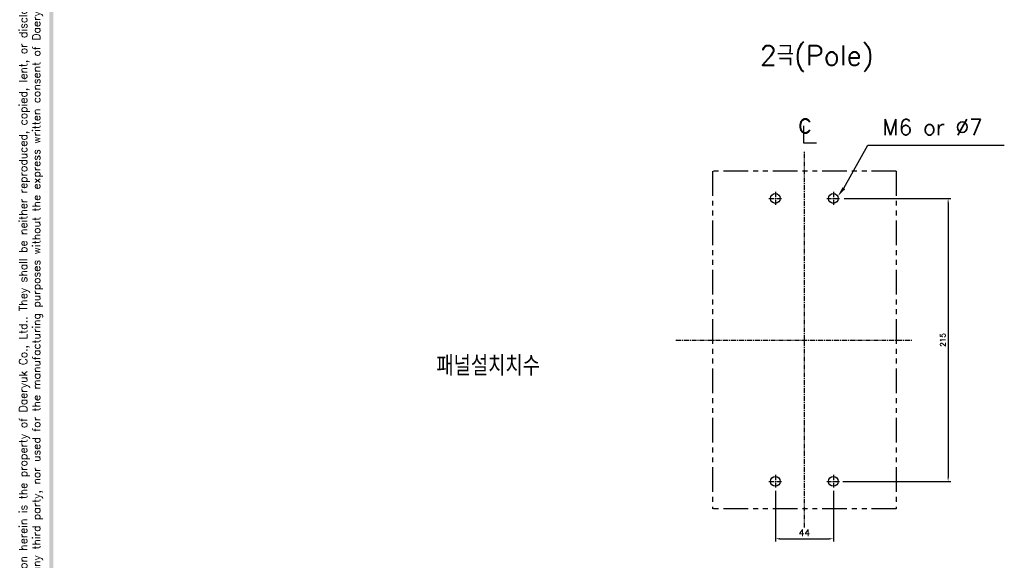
# Model space of a CAD drawing. Extents: x -2268 to 2710, y -907 to 1780.
# Tile 2 of 24: x -2265 to -1517, y 740 to 1151. Entities that reach past the tile are written whole.
import ezdxf

# ---------------------------------------------------------------- set-up
doc = ezdxf.new("R2010")
doc.units = 0
doc.header["$LTSCALE"] = 3
doc.header["$MEASUREMENT"] = 0
doc.linetypes.add('CENTER', pattern=[2, 1.25, -0.25, 0.25, -0.25])
doc.linetypes.add('PHANTOM2', pattern=[1.25, 0.625, -0.125, 0.125, -0.125, 0.125, -0.125])
doc.layers.get('0').update_dxf_attribs({"linetype": 'CONTINUOUS'})
doc.layers.get('Defpoints').update_dxf_attribs({"linetype": 'CONTINUOUS'})
for name, color, linetype in [('cen', 1, 'CENTER'), ('CENTER', 1, 'CENTER'), ('di', 3, 'CONTINUOUS'), ('dwg', 7, 'CONTINUOUS'), ('NOTE', 4, 'CONTINUOUS')]:
    doc.layers.add(name, color=color, linetype=linetype)
doc.styles.add('K25', font='TXT', dxfattribs={"width": 0.9, "height": 2.5, "bigfont": 'TBHAN'})
doc.styles.add('KIM', font='ROMANS.shx', dxfattribs={"height": 5, "bigfont": 'GSG1.shx'})
doc.styles.get("Standard").update_dxf_attribs({"font": 'romans.shx', "height": 4, "bigfont": 'ghs.shx'})
doc.dimstyles.get("Standard").update_dxf_attribs({"dimtxt": 0.18, "dimasz": 0.18, "dimexe": 0.18, "dimexo": 0.0625, "dimgap": 0.09, "dimtad": 0, "dimtih": 1, "dimtoh": 1, "dimdec": 4, "dimzin": 0, "dimdsep": 46, "dimtxsty": 'Standard', "dimcen": 0.09, "dimadec": 0, "dimazin": 0, "dimtfac": 1, "dimtdec": 4, "dimtofl": 0, "dimtmove": 0, "dimatfit": 3, "dimfxl": 0, "dimtolj": 1, "dimtzin": 0, "dimarcsym": 0})
doc.dimstyles.new('STANDARD$0', dxfattribs={"dimtxt": 5, "dimasz": 5, "dimexe": 1, "dimexo": 2, "dimgap": 2, "dimtad": 1, "dimdec": 4, "dimzin": 12, "dimdsep": 46, "dimtxsty": 'KIM', "dimcen": -1, "dimdle": 0.1, "dimadec": 0, "dimazin": 0, "dimtfac": 1, "dimtdec": 4, "dimtmove": 0, "dimatfit": 3, "dimfxl": 0, "dimtolj": 1, "dimtzin": 0, "dimarcsym": 0})

# ---------------------------------------------------------------- blocks, each defined once
blk = doc.blocks.new('*D74')
at = {"layer": 'Defpoints', "color": 0}
for p in [(-1640.97, 1015.39), (-1642.03, 800.39), (-1560.1, 800.39)]:
    blk.add_point(p, dxfattribs=at)
at = {"layer": 'di'}
for p, q in [((-1638.97, 1015.39), (-1558.1, 1015.39)), ((-1560.1, 1012.19), (-1560.1, 803.59)), ((-1640.03, 800.39), (-1558.1, 800.39))]:
    blk.add_line(p, q, dxfattribs=at)
for points in [[(-1560.63, 1012.19), (-1559.56, 1012.19), (-1560.1, 1015.39)], [(-1560.63, 803.59), (-1559.56, 803.59), (-1560.1, 800.39)]]:
    blk.add_solid(points, dxfattribs=at)
at = {"layer": 'di', "insert": (-1564.1, 907.89), "char_height": 4, "attachment_point": 5, "rotation": 90}
blk.add_mtext('\\A1;215', dxfattribs=at)
blk = doc.blocks.new('*D98')
at = {"layer": 'Defpoints', "color": 0}
for p in [(-1691.24, 795.18), (-1647.24, 795.18), (-1647.24, 756.83)]:
    blk.add_point(p, dxfattribs=at)
at = {"layer": 'di'}
for p, q in [((-1691.24, 793.18), (-1691.24, 754.83)), ((-1647.24, 793.18), (-1647.24, 754.83)), ((-1688.04, 756.83), (-1650.44, 756.83))]:
    blk.add_line(p, q, dxfattribs=at)
for points in [[(-1688.04, 757.37), (-1688.04, 756.3), (-1691.24, 756.83)], [(-1650.44, 757.37), (-1650.44, 756.3), (-1647.24, 756.83)]]:
    blk.add_solid(points, dxfattribs=at)
at = {"layer": 'di', "insert": (-1669.24, 761.33), "char_height": 5, "attachment_point": 5, "style": 'KIM'}
blk.add_mtext('\\A1;44', dxfattribs=at)

msp = doc.modelspace()

# ---------------------------------------------------------------- linework, layer by layer
for centre in [(-1691.239, 1015.388), (-1647.239, 1015.388), (-1691.239, 800.388), (-1647.239, 800.388)]:
    msp.add_circle(centre, 3.7)
at = {"layer": 'cen'}
for p, q in [((-1691.239, 1020.432), (-1691.239, 1010.344)), ((-1647.239, 1020.432), (-1647.239, 1010.344)), ((-1696.283, 1015.388), (-1686.195, 1015.388)), ((-1652.283, 1015.388), (-1642.195, 1015.388)), ((-1696.283, 800.388), (-1686.195, 800.388)), ((-1691.239, 805.432), (-1691.239, 795.344)), ((-1652.283, 800.388), (-1642.195, 800.388)), ((-1647.239, 805.432), (-1647.239, 795.344))]:
    msp.add_line(p, q, dxfattribs=at)
at = {"layer": 'CENTER'}
for p, q in [((-1669.239, 907.688), (-1669.239, 1050.81)), ((-1766.801, 907.688), (-1587.458, 907.688)), ((-1669.239, 765.516), (-1669.239, 907.688))]:
    msp.add_line(p, q, dxfattribs=at)
at = {"layer": 'di', "linetype": 'PHANTOM2', "ltscale": 10}
for p, q in [((-1599.439, 1036.188), (-1739.039, 1036.188)), ((-1739.039, 1036.188), (-1739.039, 779.588)), ((-1599.439, 1036.188), (-1599.439, 779.588)), ((-1599.439, 779.588), (-1739.039, 779.588))]:
    msp.add_line(p, q, dxfattribs=at)
at = {"layer": 'dwg'}
msp.add_trace([(-2242.565, 47.075), (-2239.565, 48.575), (-2242.565, 1769.075), (-2239.565, 1766.075)], dxfattribs=at)
at = {"layer": 'NOTE'}
for p, q in [((-1669.833, 1070.704), (-1669.833, 1057.664)), ((-1669.833, 1057.664), (-1659.92, 1057.664)), ((-1639.277, 1023.159), (-1620.942, 1055.911)), ((-1620.942, 1055.911), (-1517.43, 1055.911))]:
    msp.add_line(p, q, dxfattribs=at)
msp.add_solid([(-1638.284, 1022.399), (-1643.839, 1017.206), (-1640.269, 1023.919)], dxfattribs=at)

# ---------------------------------------------------------------- texts
at = {"layer": 'di'}
msp.add_text('M6 or %%C7', height=12, dxfattribs=at).set_placement((-1609.976, 1063.555))
at = {"layer": 'di', "insert": (-2256.465, 904.564), "char_height": 6, "width": 816.29796, "attachment_point": 5, "rotation": 90}
msp.add_mtext('\\A1;This material and the information herein is the property of Daeryuk Co., Ltd.. They shall be neither reproduced, copied, lent, or disclosed in any\\Pway whatsoever for the use of any third party, nor used for the manufacturing purposes without the express written consent of Daeryuk Co., Ltd..', dxfattribs=at)
at = {"layer": 'di', "char_height": 15, "attachment_point": 1}
for s, insert, width in [('{\\Fromans,hgs|c129;2극(Pole)}', (-1703.074, 1131.576), 116.39597), ('{\\Fromans,hgs|c129;패널설치치수}', (-1948.72, 895.816), 135.45529)]:
    msp.add_mtext(s, dxfattribs=dict(at, insert=insert, width=width))
at = {"layer": 'NOTE', "style": 'K25', "width": 0.9}
msp.add_text('c', height=15.85, dxfattribs=at).set_placement((-1674.265, 1065.164))

# ---------------------------------------------------------------- dimensions: what is measured, and where the dimension line sits
at = {"layer": 'di'}
dim = msp.add_linear_dim(base=(-1560.096, 800.388), p1=(-1640.969, 1015.388), p2=(-1642.033, 800.388), angle=90, dimstyle='Standard', override={"dimtxt": 4, "dimasz": 3.2, "dimexe": 2, "dimexo": 2, "dimgap": 2, "dimtad": 1, "dimtih": 0, "dimtoh": 0, "dimdec": 2, "dimzin": 8, "dimcen": 0, "dimclrd": 256, "dimclre": 256, "dimclrt": 256, "dimadec": 2, "dimazin": 2, "dimtfac": 0.6, "dimtdec": 2, "dimtofl": 1, "dimtzin": 8, "dimlwd": 65535, "dimlwe": 65535, "dimarcsym": 1}, dxfattribs=at)
dim.commit()
dim.dimension.update_dxf_attribs({"geometry": '*D74', "text_midpoint": (-1564.096, 907.888)})
dim = msp.add_linear_dim(base=(-1647.239, 756.834), p1=(-1691.239, 795.182), p2=(-1647.239, 795.182), dimstyle='STANDARD$0', override={"dimtxt": 4, "dimasz": 3.2, "dimexe": 2, "dimdec": 2, "dimzin": 8, "dimcen": 0, "dimclrd": 256, "dimclre": 256, "dimclrt": 256, "dimadec": 2, "dimazin": 2, "dimtfac": 0.6, "dimtdec": 2, "dimtzin": 8, "dimlwd": 65535, "dimlwe": 65535, "dimarcsym": 1}, dxfattribs=at)
dim.commit()
dim.dimension.update_dxf_attribs({"geometry": '*D98', "text_midpoint": (-1669.239, 761.334)})

doc.saveas('drawing.dxf')
